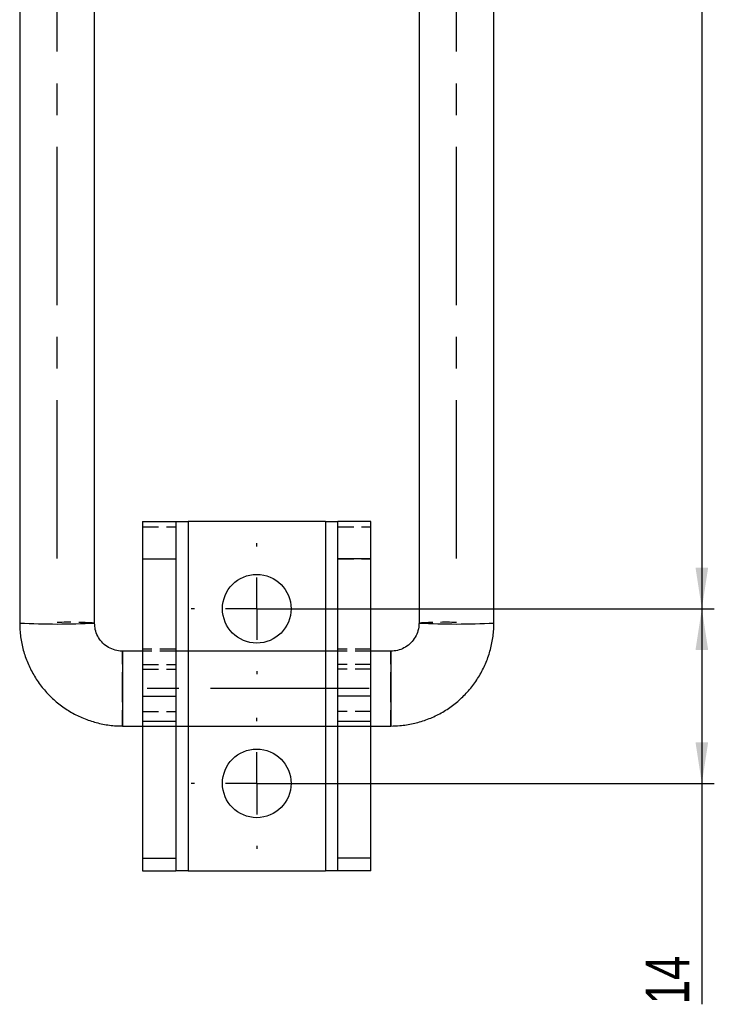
# Model space of a CAD drawing. Extents: x 39 to 413, y 22 to 287.
# Tile 10 of 21: x 240 to 295, y 113 to 191. Entities that reach past the tile are written whole.
import ezdxf

# ---------------------------------------------------------------- set-up
doc = ezdxf.new("R2010")
doc.units = 0
doc.linetypes.add('CENTERX2', pattern=[20.32, 12.7, -2.54, 2.54, -2.54])
doc.linetypes.add('HIDDEN', pattern=[1.905, 1.27, -0.635])
doc.layers.get('0').update_dxf_attribs({"linetype": 'CONTINUOUS'})
doc.styles.add('SLDTEXTSTYLE0', font='TXT', dxfattribs={"width": 0.75})
doc.dimstyles.new('SLDDIMSTYLE3', dxfattribs={"dimtxt": 3.5, "dimasz": 3.302, "dimexe": 0, "dimexo": 0.0625, "dimgap": 0.875, "dimtad": 1, "dimdec": 0, "dimrnd": 1e-09, "dimzin": 12, "dimtxsty": 'SLDTEXTSTYLE0', "dimsah": 1, "dimcen": 0.09, "dimazin": 3, "dimtfac": 1, "dimtdec": 0, "dimtofl": 0, "dimtmove": 0, "dimatfit": 3, "dimtolj": 1, "dimtzin": 12})
doc.dimstyles.new('SLDDIMSTYLE5', dxfattribs={"dimtxt": 3.5, "dimasz": 3.302, "dimexe": 0, "dimexo": 0.0625, "dimgap": 0.875, "dimtad": 1, "dimdec": 3, "dimrnd": 1e-09, "dimzin": 12, "dimtxsty": 'SLDTEXTSTYLE0', "dimsah": 1, "dimcen": 0.09, "dimazin": 3, "dimtfac": 1, "dimtdec": 3, "dimtofl": 0, "dimtmove": 0, "dimatfit": 3, "dimtolj": 1, "dimtzin": 12})

# ---------------------------------------------------------------- blocks, each defined once
blk = doc.blocks.new('_D_13')
at = {"color": 7, "linetype": 'CONTINUOUS'}
for p, q in [((279.399, 252.471), (295.265, 252.471)), ((294.265, 252.471), (294.265, 144.238)), ((259.599, 144.238), (295.265, 144.238))]:
    blk.add_line(p, q, dxfattribs=at)
for points in [[(294.265, 252.471), (293.757, 249.169), (294.773, 249.169)], [(294.265, 144.238), (294.773, 147.54), (293.757, 147.54)]]:
    blk.add_solid(points, dxfattribs=at)
at = {"color": 7, "linetype": 'CONTINUOUS', "insert": (289.753, 195.303, 32.154), "char_height": 3.5, "attachment_point": 1, "rotation": 90, "style": 'SLDTEXTSTYLE0'}
blk.add_mtext('108', dxfattribs=at)
blk = doc.blocks.new('_D_14')
at = {"color": 7, "linetype": 'CONTINUOUS'}
for p, q in [((259.599, 144.238), (295.265, 144.238)), ((294.265, 144.238), (294.265, 130.238)), ((259.599, 130.238), (295.265, 130.238)), ((294.265, 130.238), (294.265, 112.527))]:
    blk.add_line(p, q, dxfattribs=at)
for points in [[(294.265, 144.238), (293.757, 140.936), (294.773, 140.936)], [(294.265, 130.238), (294.773, 133.54), (293.757, 133.54)]]:
    blk.add_solid(points, dxfattribs=at)
at = {"color": 7, "linetype": 'CONTINUOUS', "insert": (289.753, 112.527, 32.154), "char_height": 3.5, "attachment_point": 1, "rotation": 90, "style": 'SLDTEXTSTYLE0'}
blk.add_mtext('14', dxfattribs=at)
blk = doc.blocks.new('SW_CENTERMARKSYMBOL_14')
at = {"color": 0, "linetype": 'CONTINUOUS'}
for p, q in [((0, 5), (0, 5.25)), ((0, 0), (0, 2.5)), ((-5, 0), (-5.25, 0)), ((0, 0), (-2.5, 0)), ((0, 0), (0, -2.5)), ((0, 0), (2.5, 0)), ((5, 0), (5.25, 0)), ((0, -5), (0, -5.25))]:
    blk.add_line(p, q, dxfattribs=at)
blk = doc.blocks.new('SW_CENTERMARKSYMBOL_15')
at = {"color": 0, "linetype": 'CONTINUOUS'}
for p, q in [((0, 5), (0, 5.25)), ((0, 0), (0, 2.5)), ((-5, 0), (-5.25, 0)), ((0, 0), (-2.5, 0)), ((0, 0), (0, -2.5)), ((0, 0), (2.5, 0)), ((5, 0), (5.25, 0)), ((0, -5), (0, -5.25))]:
    blk.add_line(p, q, dxfattribs=at)

msp = doc.modelspace()

# ---------------------------------------------------------------- linework, layer by layer
at = {"color": 179, "linetype": 'CENTERX2'}
for p, q in [((242.5994, 148.2591), (242.5994, 267.2591)), ((274.5994, 148.2591), (274.5994, 267.2591)), ((267.5994, 137.8383), (249.5994, 137.8383))]:
    msp.add_line(p, q, dxfattribs=at)
at = {"color": 7, "linetype": 'CONTINUOUS'}
for p, q in [((239.5994, 241.0528), (239.5994, 143.0875)), ((245.5994, 143.0875), (245.5994, 241.0528)), ((271.5994, 241.0528), (271.5994, 143.0875)), ((277.5994, 143.0875), (277.5994, 241.0528)), ((249.4494, 151.2383), (252.0994, 151.2383)), ((249.4494, 151.2383), (249.4494, 148.2383)), ((252.0994, 151.2383), (252.0994, 148.2383)), ((252.0994, 151.2383), (253.0994, 151.2383)), ((264.0994, 151.2383), (253.0994, 151.2383)), ((264.0994, 151.2383), (265.0994, 151.2383)), ((267.7494, 151.2383), (265.0994, 151.2383)), ((265.0994, 148.2383), (265.0994, 151.2383)), ((267.7494, 148.2383), (267.7494, 151.2383)), ((249.4494, 148.2383), (252.0994, 148.2383)), ((249.4494, 148.2383), (249.4494, 137.2383)), ((252.0994, 148.2383), (252.0994, 137.2383)), ((267.7494, 148.2383), (265.0994, 148.2383)), ((265.0994, 137.2383), (265.0994, 148.2383)), ((267.7494, 137.2383), (267.7494, 148.2383)), ((249.4494, 140.8383), (247.8494, 140.8383)), ((265.0994, 140.8383), (252.0994, 140.8383)), ((269.3494, 140.8383), (267.7494, 140.8383)), ((249.4494, 137.2383), (249.4494, 135.2383)), ((249.4494, 137.2383), (252.0994, 137.2383)), ((252.0994, 137.2383), (252.0994, 135.2383)), ((267.7494, 137.2383), (265.0994, 137.2383)), ((265.0994, 135.2383), (265.0994, 137.2383)), ((267.7494, 135.2383), (267.7494, 137.2383)), ((249.4494, 135.2383), (252.0994, 135.2383)), ((265.0994, 135.2383), (267.7494, 135.2383)), ((247.8494, 134.8383), (269.3494, 134.8383)), ((249.4494, 134.8383), (249.4494, 124.2438)), ((252.0994, 134.8383), (252.0994, 124.2438)), ((265.0994, 124.2438), (265.0994, 134.8383)), ((267.7494, 124.2438), (267.7494, 134.8383)), ((249.4494, 124.2438), (252.0994, 124.2438)), ((249.4494, 124.2438), (249.4494, 123.2383)), ((252.0994, 124.2438), (252.0994, 123.2383)), ((267.7494, 124.2438), (265.0994, 124.2438)), ((265.0994, 123.2383), (265.0994, 124.2438)), ((267.7494, 123.2383), (267.7494, 124.2438)), ((249.4494, 123.2383), (252.0994, 123.2383)), ((253.0994, 123.2383), (252.0994, 123.2383)), ((253.0994, 123.2383), (264.0994, 123.2383)), ((265.0994, 123.2383), (264.0994, 123.2383)), ((267.7494, 123.2383), (265.0994, 123.2383))]:
    msp.add_line(p, q, dxfattribs=at)
at = {"color": 7, "linetype": 'HIDDEN'}
for p, q in [((249.4494, 150.8098), (252.0994, 150.8098)), ((253.0994, 151.2383), (253.0994, 123.2383)), ((264.0994, 151.2383), (264.0994, 123.2383)), ((265.0994, 150.8098), (267.7494, 150.8098)), ((249.4494, 148.2383), (252.0994, 148.2383)), ((265.0994, 148.2383), (267.7494, 148.2383)), ((247.8494, 137.8907), (247.8494, 140.8383)), ((252.0994, 140.9883), (249.4494, 140.9883)), ((252.0994, 140.8383), (249.4494, 140.8383)), ((253.0994, 140.8383), (253.0994, 134.8383)), ((264.0994, 140.8383), (264.0994, 134.8383)), ((267.7494, 140.9883), (265.0994, 140.9883)), ((267.7494, 140.8383), (265.0994, 140.8383)), ((269.3494, 137.8907), (269.3494, 140.8383)), ((249.4494, 139.7759), (252.0994, 139.7759)), ((267.7494, 139.7759), (265.0994, 139.7759)), ((249.4494, 139.4047), (252.0994, 139.4047)), ((267.7494, 139.4047), (265.0994, 139.4047)), ((247.8494, 134.8383), (247.8494, 137.8907)), ((269.3494, 134.8383), (269.3494, 137.8907)), ((249.4494, 136.0081), (252.0994, 136.0081)), ((267.7494, 136.0081), (265.0994, 136.0081)), ((249.4494, 135.2383), (249.4494, 134.8383)), ((252.0994, 135.2383), (252.0994, 134.8383)), ((265.0994, 134.8383), (265.0994, 135.2383)), ((267.7494, 134.8383), (267.7494, 135.2383))]:
    msp.add_line(p, q, dxfattribs=at)
at = {"color": 8, "linetype": 'CONTINUOUS'}
for p, q in [((253.0994, 151.2383), (253.0994, 140.8383)), ((264.0994, 151.2383), (264.0994, 140.8383)), ((247.8494, 140.8383), (247.8494, 134.8383)), ((269.3494, 140.8383), (269.3494, 134.8383)), ((253.0994, 134.8383), (253.0994, 123.2383)), ((264.0994, 134.8383), (264.0994, 123.2383))]:
    msp.add_line(p, q, dxfattribs=at)
at = {"color": 7, "linetype": 'CONTINUOUS'}
for centre in [(258.5994, 144.2383), (258.5994, 130.2383)]:
    msp.add_circle(centre, 2.75, dxfattribs=at)
at = {"color": 8, "linetype": 'CONTINUOUS'}
for centre in [(242.5994, 205.5042), (274.5994, 205.5042)]:
    msp.add_arc(centre, 62.4887, 267.24825, 272.75175, dxfattribs=at)
at = {"color": 7, "linetype": 'HIDDEN'}
for centre, start, end in [((243.492, 108.3087), 86.532427, 91.467953), ((273.7068, 108.3087), 88.532047, 93.467573)]:
    msp.add_arc(centre, 34.8426, start, end, dxfattribs=at)
at = {"color": 7, "linetype": 'CONTINUOUS'}
for points, knots in [([(239.5994, 143.0875), (239.6054, 142.8513), (239.6206, 142.2559), (239.7706, 141.3092), (240.0697, 140.271), (240.5039, 139.2807), (241.063, 138.3555), (241.7381, 137.511), (242.5175, 136.7618), (243.388, 136.1205), (244.3347, 135.5984), (245.3415, 135.2038), (246.391, 134.9452), (247.2347, 134.8471), (247.7217, 134.8402), (247.8494, 134.8383)], [0, 0, 0, 0, 0.0547077, 0.1379235, 0.2211724, 0.3044218, 0.3876713, 0.4709214, 0.5541719, 0.6374228, 0.7206744, 0.8039266, 0.8871794, 0.9704328, 1, 1, 1, 1]), ([(247.8494, 140.8383), (247.785, 140.84), (247.5333, 140.8467), (247.0988, 140.9429), (246.5902, 141.1948), (246.1591, 141.5668), (245.8365, 142.0336), (245.6354, 142.5528), (245.6111, 142.9141), (245.5994, 143.0875)], [0, 0, 0, 0, 0.0548, 0.2140524, 0.3736751, 0.5333159, 0.6929826, 0.8526759, 1, 1, 1, 1]), ([(269.3494, 134.8383), (269.5856, 134.8444), (270.1811, 134.8596), (271.1278, 135.0095), (272.1661, 135.3086), (273.1566, 135.7428), (274.082, 136.3018), (274.9265, 136.9769), (275.6758, 137.7563), (276.3171, 138.6267), (276.8393, 139.5734), (277.234, 140.58), (277.4925, 141.6294), (277.5906, 142.4731), (277.5976, 142.96), (277.5994, 143.0875)], [0, 0, 0, 0, 0.0547033, 0.1379236, 0.2211779, 0.3044319, 0.3876856, 0.4709394, 0.5541923, 0.6374448, 0.7206963, 0.8039477, 0.8871982, 0.9704483, 1, 1, 1, 1]), ([(271.5994, 143.0875), (271.5977, 143.0232), (271.591, 142.7716), (271.4947, 142.3371), (271.2426, 141.8286), (270.8703, 141.3976), (270.4033, 141.0751), (269.884, 140.8743), (269.5226, 140.85), (269.3494, 140.8383)], [0, 0, 0, 0, 0.0548049, 0.2141681, 0.3738914, 0.5335938, 0.6932718, 0.8529213, 1, 1, 1, 1])]:
    msp.add_open_spline(points, degree=3, knots=knots, dxfattribs=at)

# ---------------------------------------------------------------- block references
for name, p in [('SW_CENTERMARKSYMBOL_14', (258.5994, 144.2383)), ('SW_CENTERMARKSYMBOL_15', (258.5994, 130.2383))]:
    msp.add_blockref(name, p, dxfattribs=at)

# ---------------------------------------------------------------- dimensions: what is measured, and where the dimension line sits
for base, p1, p2, dimstyle, picture, middle in [((294.2645, 144.2383), (278.3995, 252.4709), (258.5994, 144.2383), 'SLDDIMSTYLE3', '_D_13', (294.2645, 200.6037)), ((294.2645, 130.2383), (258.5994, 144.2383), (258.5994, 130.2383), 'SLDDIMSTYLE5', '_D_14', (294.2645, 116.5352))]:
    dim = msp.add_linear_dim(base=base, p1=p1, p2=p2, angle=90, dimstyle=dimstyle, dxfattribs=at)
    dim.commit()
    dim.dimension.update_dxf_attribs({"geometry": picture, "text_midpoint": middle, "dimtype": 160})

doc.saveas('drawing.dxf')
